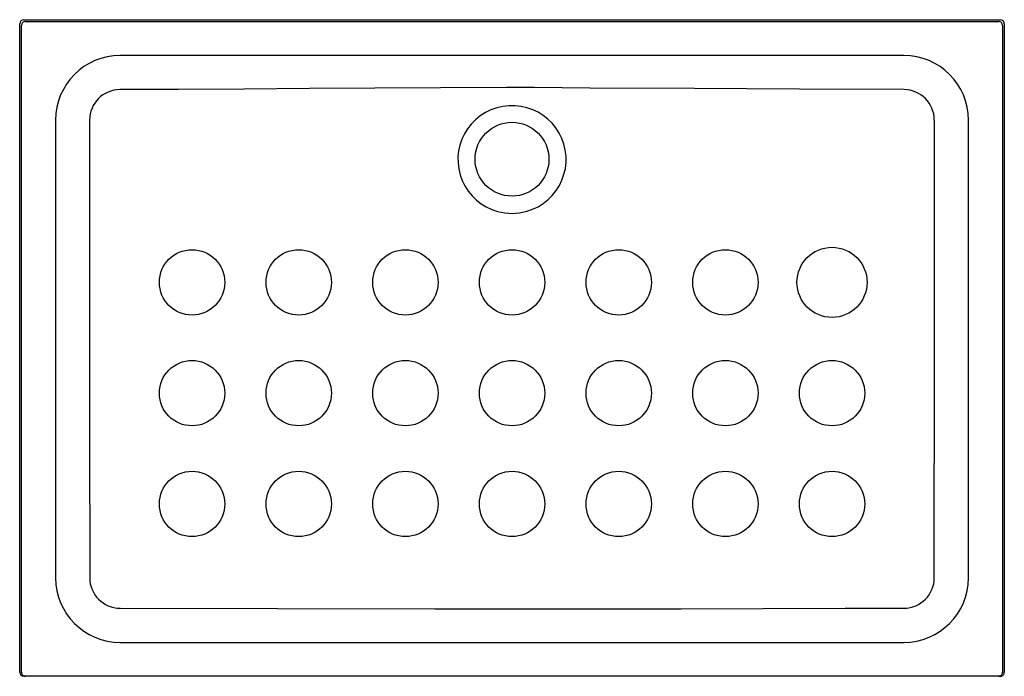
# Model space of a CAD drawing. Header units: millimetres. Extents: x 1222.55 to 1223.75, y 1461.35 to 1462.15.
import ezdxf

# ---------------------------------------------------------------- set-up
doc = ezdxf.new("R2010")
doc.units = ezdxf.units.MM
doc.layers.add('SANINDUSA', color=3, linetype='Continuous')

msp = doc.modelspace()

# ---------------------------------------------------------------- linework, layer by layer
at = {"layer": 'SANINDUSA'}
for p, q in [((1222.5545, 1461.3522), (1222.5545, 1462.1422)), ((1222.5595, 1462.1472), (1223.7495, 1462.1472)), ((1223.7545, 1462.1422), (1223.7545, 1461.3522)), ((1222.5616, 1461.3472), (1222.5595, 1461.3472)), ((1223.7474, 1461.3472), (1222.5616, 1461.3472)), ((1223.7495, 1461.3472), (1223.7474, 1461.3472))]:
    msp.add_line(p, q, dxfattribs=at)
at = {"layer": 'SANINDUSA', "flags": 128}
for points in [[(1222.5566, 1461.3522), (1222.5566, 1461.5293), (1222.5566, 1461.7346), (1222.5566, 1461.9399), (1222.5566, 1462.1401)], [(1222.5616, 1462.1451), (1222.7439, 1462.1451), (1223.1545, 1462.1451), (1223.5651, 1462.1451), (1223.7474, 1462.1451)], [(1223.7524, 1462.1401), (1223.7524, 1461.9399), (1223.7524, 1461.7346), (1223.7524, 1461.5293), (1223.7524, 1461.3522)], [(1223.6322, 1462.1036), (1223.5332, 1462.1036), (1223.3351, 1462.1037), (1223.236, 1462.1037), (1223.137, 1462.1038), (1223.0219, 1462.1037), (1222.9069, 1462.1036), (1222.6767, 1462.1036)], [(1223.6323, 1462.062), (1223.5047, 1462.0626), (1223.377, 1462.0633), (1223.2494, 1462.064), (1223.2155, 1462.0644), (1223.1815, 1462.0647), (1223.1476, 1462.0648), (1223.0675, 1462.0644), (1222.9875, 1462.0638), (1222.9075, 1462.0632), (1222.8275, 1462.0627), (1222.7475, 1462.0623), (1222.6767, 1462.062)], [(1223.1545, 1461.9112), (1223.1636, 1461.9119), (1223.1726, 1461.9138), (1223.1796, 1461.9162), (1223.1863, 1461.9194), (1223.1926, 1461.9233), (1223.1984, 1461.928), (1223.2036, 1461.9332), (1223.2083, 1461.939), (1223.2122, 1461.9453), (1223.2154, 1461.9519), (1223.2178, 1461.9589), (1223.2195, 1461.9661), (1223.2203, 1461.9735), (1223.2203, 1461.9809), (1223.2194, 1461.9882), (1223.2178, 1461.9955), (1223.2153, 1462.0024), (1223.2121, 1462.009), (1223.2081, 1462.0153), (1223.2035, 1462.021), (1223.1983, 1462.0261), (1223.1925, 1462.0307), (1223.1863, 1462.0345), (1223.1797, 1462.0376), (1223.1727, 1462.04), (1223.1656, 1462.0416), (1223.1582, 1462.0424), (1223.1507, 1462.0424), (1223.1434, 1462.0416), (1223.136, 1462.0399), (1223.1288, 1462.0374), (1223.122, 1462.0341), (1223.1157, 1462.0301), (1223.1099, 1462.0254), (1223.1047, 1462.0201), (1223.1002, 1462.0144), (1223.0964, 1462.0081), (1223.0933, 1462.0015), (1223.0909, 1461.9945), (1223.0894, 1461.9874), (1223.0886, 1461.9801), (1223.0887, 1461.9727), (1223.0896, 1461.9654), (1223.0913, 1461.9582), (1223.0938, 1461.9513), (1223.0971, 1461.9447), (1223.1011, 1461.9384), (1223.1058, 1461.9327), (1223.1111, 1461.9275), (1223.1169, 1461.923), (1223.1232, 1461.9191), (1223.1299, 1461.916), (1223.137, 1461.9136), (1223.1456, 1461.9118), (1223.1545, 1461.9112)], [(1222.5981, 1462.025), (1222.5981, 1461.926), (1222.5981, 1461.728), (1222.5981, 1461.53), (1222.5981, 1461.4672)], [(1222.6397, 1462.0249), (1222.6394, 1461.7461), (1222.6394, 1461.6461), (1222.6398, 1461.4673)], [(1223.6692, 1461.4673), (1223.6696, 1461.7461), (1223.6696, 1461.8461), (1223.6693, 1462.0249)], [(1223.7108, 1461.4672), (1223.7108, 1461.5663), (1223.7108, 1461.7646), (1223.7108, 1461.9628), (1223.7108, 1462.025)], [(1222.6768, 1461.4302), (1222.8687, 1461.4298), (1223.0606, 1461.4294), (1223.1606, 1461.4294), (1223.3606, 1461.4296), (1223.5606, 1461.4301), (1223.6322, 1461.4302)], [(1222.6768, 1461.3886), (1222.7758, 1461.3886), (1222.974, 1461.3886), (1223.1722, 1461.3886), (1223.4022, 1461.3886), (1223.6322, 1461.3886)]]:
    msp.add_lwpolyline(points, dxfattribs=at)
at = {"layer": 'SANINDUSA'}
for centre, radius in [((1223.1545, 1461.9772), 0.045), ((1222.7645, 1461.8272), 0.0398), ((1222.8945, 1461.8272), 0.0398), ((1223.0245, 1461.8272), 0.0398), ((1223.1545, 1461.8272), 0.0398), ((1223.2845, 1461.8272), 0.0398), ((1223.4145, 1461.8272), 0.0398), ((1223.5445, 1461.8272), 0.0427), ((1223.0245, 1461.6922), 0.0398), ((1223.1545, 1461.6922), 0.0398), ((1223.2845, 1461.6922), 0.0398), ((1222.7645, 1461.6922), 0.0398), ((1222.8945, 1461.6922), 0.0398), ((1223.4145, 1461.6922), 0.0398), ((1223.5445, 1461.6922), 0.0398), ((1222.7645, 1461.5572), 0.0398), ((1222.8945, 1461.5572), 0.0398), ((1223.0245, 1461.5572), 0.0398), ((1223.1545, 1461.5572), 0.0398), ((1223.2845, 1461.5572), 0.0398), ((1223.4145, 1461.5572), 0.0398), ((1223.5445, 1461.5572), 0.0398)]:
    msp.add_circle(centre, radius, dxfattribs=at)
for centre, radius, start, end in [((1222.5616, 1462.1401), 0.005, 90.0814, 179.9186), ((1223.7474, 1462.1401), 0.005, 0.0814, 89.9186), ((1222.6768, 1462.0249), 0.0786, 90.0206, 179.9855), ((1223.6322, 1462.0249), 0.0786, 0.0147, 89.979), ((1222.6768, 1462.0249), 0.0371, 90.2353, 179.9138), ((1223.6321, 1462.0249), 0.0371, 0.0914, 89.7469), ((1222.6768, 1461.4672), 0.0786, 180.0133, 269.987), ((1222.6769, 1461.4673), 0.0371, 180.0837, 269.9216), ((1223.6321, 1461.4673), 0.0371, 270.0802, 359.9153), ((1223.6322, 1461.4672), 0.0786, 270.013, 359.9868), ((1222.5616, 1461.3522), 0.005, 179.9822, 269.983), ((1223.7474, 1461.3522), 0.005, 270.017, 0.0178)]:
    msp.add_arc(centre, radius, start, end, dxfattribs=at)
for centre, major_axis, ratio, start_param, end_param in [((1222.5595, 1462.1422), (0.00354, -0.00354), 0.998783, 2.356803, 3.926382), ((1223.7495, 1462.1422), (-0.00354, -0.00354), 0.998783, 2.356803, 3.926382), ((1222.5595, 1461.3522), (0.005, 0), 0.999391, 3.141593, 4.712389), ((1223.7495, 1461.3522), (-0.005, 0), 0.999391, 1.570796, 3.141593)]:
    msp.add_ellipse(centre, major_axis=major_axis, ratio=ratio, start_param=start_param, end_param=end_param, dxfattribs=at)

doc.saveas('drawing.dxf')
